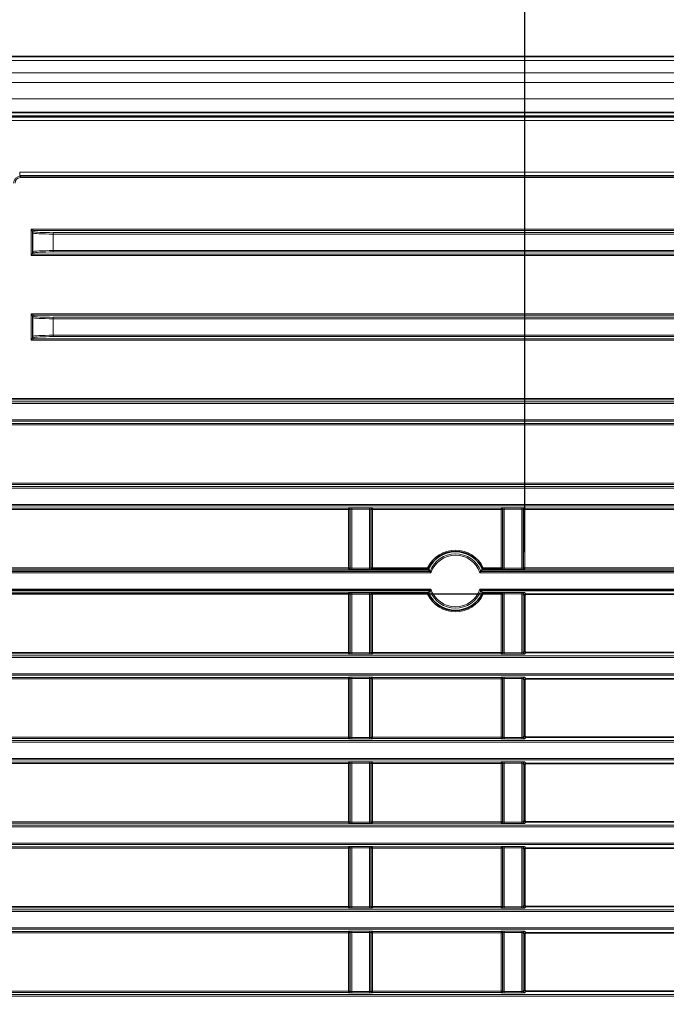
# Model space of a CAD drawing. Header units: millimetres. Extents: x 0 to 1118, y 0 to 864.
# Tile 132 of 172: x 801 to 825, y 373 to 410. Entities that reach past the tile are written whole.
import ezdxf

# ---------------------------------------------------------------- set-up
doc = ezdxf.new("R2010")
doc.units = ezdxf.units.MM
doc.layers.add('ALPHAREV', color=7, linetype='Continuous', lineweight=25)
doc.styles.add('SLDTEXTSTYLE0', font='TXT', dxfattribs={"width": 0.605})
doc.dimstyles.new('SLDDIMSTYLE0', dxfattribs={"dimtxt": 3.175, "dimasz": 4.572, "dimexe": 0, "dimexo": 0.0625, "dimgap": 0.79375, "dimtad": 0, "dimtih": 1, "dimtoh": 1, "dimdec": 1, "dimlfac": 4, "dimrnd": 1e-09, "dimzin": 12, "dimdsep": 46, "dimtxsty": 'SLDTEXTSTYLE0', "dimsah": 1, "dimcen": 0.09, "dimadec": 0, "dimazin": 3, "dimtfac": 1, "dimtofl": 0, "dimtmove": 0, "dimatfit": 3, "dimfxl": 1, "dimfrac": 2, "dimtolj": 1, "dimtzin": 12, "dimarcsym": 0})
doc.dimstyles.new('SLDDIMSTYLE4', dxfattribs={"dimtxt": 3.175, "dimasz": 4.572, "dimexe": 0, "dimexo": 0.0625, "dimgap": 0.79375, "dimtad": 0, "dimtih": 1, "dimtoh": 1, "dimdec": 1, "dimlfac": 4, "dimrnd": 1e-09, "dimzin": 12, "dimdsep": 46, "dimtxsty": 'SLDTEXTSTYLE0', "dimsah": 1, "dimcen": 0.09, "dimadec": 0, "dimazin": 3, "dimtfac": 1, "dimtmove": 0, "dimatfit": 0, "dimfxl": 1, "dimfrac": 2, "dimtolj": 1, "dimtzin": 12, "dimarcsym": 0})

# ---------------------------------------------------------------- blocks, each defined once
blk = doc.blocks.new('_D_12')
at = {"layer": 'ALPHAREV'}
for p, q in [((817.763, 388.621), (766.132, 388.621)), ((767.732, 388.621), (767.732, 376.642)), ((770.158, 375.915), (769.066, 375.915)), ((769.066, 375.915), (769.066, 371.042)), ((776.221, 375.915), (777.313, 375.915)), ((777.313, 375.915), (777.313, 371.042)), ((769.066, 371.042), (770.158, 371.042)), ((777.313, 371.042), (776.221, 371.042)), ((767.732, 358.336), (767.732, 370.315)), ((817.763, 358.336), (766.132, 358.336))]:
    blk.add_line(p, q, dxfattribs=at)
for points in [[(767.732, 388.621), (766.97, 384.049), (768.494, 384.049)], [(767.732, 358.336), (768.494, 362.908), (766.97, 362.908)]]:
    blk.add_solid(points, dxfattribs=at)
at = {"layer": 'ALPHAREV', "char_height": 3.175, "attachment_point": 1, "style": 'SLDTEXTSTYLE0'}
for s, insert in [('121.1', (757.061, 375.135)), ('4.8', (770.158, 375.135))]:
    blk.add_mtext(s, dxfattribs=dict(at, insert=insert))
blk = doc.blocks.new('_D_14')
at = {"layer": 'ALPHAREV'}
for p, q in [((836.306, 434.798), (835.215, 434.798)), ((835.215, 434.798), (835.215, 429.925)), ((842.37, 434.798), (843.461, 434.798)), ((843.461, 434.798), (843.461, 429.925)), ((819.313, 390.171), (819.313, 433.961)), ((848.449, 390.171), (848.449, 433.961)), ((819.313, 432.361), (809.788, 432.361)), ((848.449, 432.361), (857.974, 432.361)), ((835.215, 429.925), (836.306, 429.925)), ((843.461, 429.925), (842.37, 429.925))]:
    blk.add_line(p, q, dxfattribs=at)
for points in [[(819.313, 432.361), (814.741, 433.123), (814.741, 431.599)], [(848.449, 432.361), (853.021, 431.599), (853.021, 433.123)]]:
    blk.add_solid(points, dxfattribs=at)
at = {"layer": 'ALPHAREV', "char_height": 3.175, "attachment_point": 1, "style": 'SLDTEXTSTYLE0'}
for s, insert in [('116.5', (823.209, 434.018)), ('4.6', (836.306, 434.018))]:
    blk.add_mtext(s, dxfattribs=dict(at, insert=insert))

msp = doc.modelspace()

# ---------------------------------------------------------------- linework, layer by layer
at = {"color": 7, "linetype": 'Continuous', "lineweight": 35}
for p, q in [((980.718, 408.457), (796.793, 408.457)), ((980.718, 406.395), (796.793, 406.395)), ((796.007, 406.249), (981.505, 406.249)), ((794.184, 389.46), (815.819, 389.46)), ((813.696, 389.545), (815.762, 389.545)), ((850.069, 389.46), (817.693, 389.46)), ((817.75, 389.545), (818.441, 389.545)), ((815.819, 388.747), (794.184, 388.747)), ((815.762, 388.662), (813.696, 388.662)), ((817.693, 388.747), (850.069, 388.747)), ((818.441, 388.662), (817.75, 388.662)), ((819.313, 386.511), (819.313, 388.571)), ((825.899, 388.621), (819.363, 388.621)), ((825.899, 386.461), (819.363, 386.461)), ((819.313, 383.386), (819.313, 385.446)), ((825.899, 385.496), (819.363, 385.496)), ((825.899, 383.336), (819.363, 383.336)), ((819.313, 380.261), (819.313, 382.321)), ((825.899, 382.371), (819.363, 382.371)), ((825.899, 380.211), (819.363, 380.211)), ((819.313, 377.136), (819.313, 379.196)), ((825.899, 379.246), (819.363, 379.246)), ((825.899, 377.086), (819.363, 377.086)), ((819.313, 374.011), (819.313, 376.071)), ((825.899, 376.121), (819.363, 376.121)), ((825.899, 373.961), (819.363, 373.961))]:
    msp.add_line(p, q, dxfattribs=at)
at = {"color": 7, "linetype": 'Continuous', "lineweight": 18}
for p, q in [((980.718, 408.311), (796.793, 408.311)), ((980.718, 407.854), (796.793, 407.854)), ((980.718, 407.5), (796.793, 407.5)), ((980.718, 406.895), (796.793, 406.895)), ((796.018, 406.223), (981.494, 406.223)), ((981.494, 406.098), (796.018, 406.098)), ((980.718, 406.27), (796.793, 406.27)), ((800.683, 404.193), (976.829, 404.193)), ((800.683, 404.068), (800.683, 404.193)), ((976.829, 404.068), (800.683, 404.068)), ((800.683, 404.068), (800.71, 404.041)), ((800.71, 404.041), (976.802, 404.041)), ((800.71, 404.041), (800.71, 403.991)), ((976.802, 403.991), (800.71, 403.991)), ((801.152, 401.995), (801.102, 402.094)), ((801.102, 401.113), (801.102, 402.094)), ((801.102, 402.094), (801.202, 402.045)), ((801.102, 402.094), (976.41, 402.094)), ((801.168, 401.946), (801.152, 401.994)), ((801.152, 401.994), (801.152, 401.213)), ((801.168, 401.261), (801.168, 401.946)), ((976.31, 402.045), (801.202, 402.045)), ((801.202, 402.044), (801.218, 401.996)), ((801.918, 401.91), (801.918, 401.96)), ((801.918, 401.96), (975.594, 401.96)), ((975.594, 401.91), (801.918, 401.91)), ((801.918, 401.91), (801.918, 401.297)), ((801.152, 401.213), (801.168, 401.261)), ((801.918, 401.297), (975.594, 401.297)), ((801.918, 401.247), (801.918, 401.297)), ((975.594, 401.247), (801.918, 401.247)), ((801.102, 401.113), (801.152, 401.212)), ((801.202, 401.162), (801.102, 401.113)), ((976.41, 401.113), (801.102, 401.113)), ((801.218, 401.211), (801.202, 401.163)), ((801.202, 401.162), (976.31, 401.162)), ((801.151, 398.87), (801.101, 398.969)), ((801.101, 397.988), (801.101, 398.969)), ((801.101, 398.969), (801.201, 398.92)), ((801.101, 398.969), (976.41, 398.969)), ((801.167, 398.821), (801.151, 398.869)), ((801.151, 398.869), (801.151, 398.088)), ((801.167, 398.136), (801.167, 398.821)), ((976.311, 398.92), (801.201, 398.92)), ((801.201, 398.919), (801.217, 398.871)), ((801.917, 398.785), (801.917, 398.835)), ((801.917, 398.835), (975.594, 398.835)), ((975.594, 398.785), (801.917, 398.785)), ((801.917, 398.785), (801.917, 398.172)), ((801.101, 397.988), (801.151, 398.087)), ((801.201, 398.037), (801.101, 397.988)), ((976.41, 397.988), (801.101, 397.988)), ((801.151, 398.088), (801.167, 398.136)), ((801.217, 398.086), (801.201, 398.038)), ((801.201, 398.037), (976.311, 398.037)), ((801.917, 398.172), (975.594, 398.172)), ((801.917, 398.122), (801.917, 398.172)), ((975.594, 398.122), (801.917, 398.122)), ((795.761, 395.844), (981.75, 395.844)), ((981.75, 395.795), (795.761, 395.795)), ((794.184, 395.71), (983.327, 395.71)), ((983.327, 395.66), (794.184, 395.66)), ((794.184, 395.047), (983.327, 395.047)), ((983.327, 394.997), (794.184, 394.997)), ((795.761, 394.912), (981.75, 394.912)), ((981.75, 394.863), (795.761, 394.863)), ((794.184, 392.585), (983.327, 392.585)), ((983.327, 392.535), (794.184, 392.535)), ((795.761, 392.719), (981.75, 392.719)), ((981.75, 392.67), (795.761, 392.67)), ((794.184, 391.922), (983.327, 391.922)), ((983.327, 391.872), (794.184, 391.872)), ((795.761, 391.787), (812.816, 391.787)), ((812.828, 391.8), (812.816, 391.787)), ((812.816, 391.787), (812.816, 391.738)), ((813.583, 391.805), (812.928, 391.805)), ((812.928, 391.755), (812.928, 391.805)), ((813.583, 391.755), (813.583, 391.805)), ((813.696, 391.787), (813.683, 391.8)), ((818.441, 391.787), (813.696, 391.787)), ((813.696, 391.738), (813.696, 391.787)), ((818.453, 391.8), (818.441, 391.787)), ((818.441, 391.787), (818.441, 391.738)), ((819.208, 391.805), (818.553, 391.805)), ((818.553, 391.755), (818.553, 391.805)), ((819.208, 391.755), (819.208, 391.805)), ((819.321, 391.787), (819.308, 391.8)), ((825.941, 391.787), (819.321, 391.787)), ((819.321, 391.738), (819.321, 391.787)), ((812.816, 391.738), (795.761, 391.738)), ((812.816, 391.738), (812.866, 391.738)), ((812.816, 391.738), (812.816, 389.594)), ((812.866, 391.738), (812.878, 391.75)), ((812.866, 389.594), (812.866, 391.738)), ((812.878, 391.75), (812.878, 389.582)), ((812.928, 391.755), (813.583, 391.755)), ((812.928, 389.577), (812.928, 391.755)), ((813.583, 391.755), (813.583, 389.577)), ((813.633, 389.582), (813.633, 391.75)), ((813.633, 391.75), (813.646, 391.738)), ((813.646, 391.738), (813.646, 389.594)), ((813.646, 391.738), (813.696, 391.738)), ((813.696, 391.738), (818.441, 391.738)), ((813.696, 389.594), (813.696, 391.738)), ((818.441, 391.738), (818.491, 391.738)), ((818.441, 391.738), (818.441, 389.594)), ((818.491, 391.738), (818.503, 391.75)), ((818.491, 389.594), (818.491, 391.738)), ((818.503, 391.75), (818.503, 389.582)), ((818.553, 391.755), (819.208, 391.755)), ((818.553, 389.577), (818.553, 391.755)), ((819.208, 391.755), (819.208, 389.577)), ((819.258, 389.582), (819.258, 391.75)), ((819.258, 391.75), (819.271, 391.738)), ((819.271, 391.738), (819.271, 389.594)), ((819.271, 391.738), (819.321, 391.738)), ((819.321, 391.738), (825.941, 391.738)), ((819.321, 389.594), (819.321, 391.738)), ((795.761, 389.594), (812.816, 389.594)), ((812.866, 389.594), (812.816, 389.594)), ((812.816, 389.594), (812.816, 389.545)), ((812.878, 389.582), (812.866, 389.594)), ((813.646, 389.594), (813.633, 389.582)), ((813.696, 389.594), (813.646, 389.594)), ((813.696, 389.545), (813.696, 389.594)), ((815.73, 389.594), (813.696, 389.594)), ((818.441, 389.594), (817.782, 389.594)), ((818.441, 389.594), (818.441, 389.545)), ((818.491, 389.594), (818.441, 389.594)), ((818.503, 389.582), (818.491, 389.594)), ((819.271, 389.594), (819.258, 389.582)), ((819.321, 389.594), (819.271, 389.594)), ((819.321, 389.545), (819.321, 389.594)), ((825.941, 389.594), (819.321, 389.594)), ((815.854, 389.41), (794.184, 389.41)), ((812.816, 389.545), (795.761, 389.545)), ((812.816, 389.545), (812.828, 389.532)), ((812.928, 389.527), (812.928, 389.577)), ((813.583, 389.577), (812.928, 389.577)), ((812.928, 389.527), (813.583, 389.527)), ((813.583, 389.527), (813.583, 389.577)), ((813.683, 389.532), (813.696, 389.545)), ((817.658, 389.41), (850.104, 389.41)), ((818.441, 389.545), (818.453, 389.532)), ((819.208, 389.577), (818.553, 389.577)), ((818.553, 389.527), (818.553, 389.577)), ((818.553, 389.527), (819.208, 389.527)), ((819.208, 389.527), (819.208, 389.577)), ((819.308, 389.532), (819.321, 389.545)), ((819.321, 389.545), (825.941, 389.545)), ((794.184, 388.797), (815.854, 388.797)), ((795.761, 388.662), (812.816, 388.662)), ((812.816, 388.613), (795.761, 388.613)), ((812.828, 388.675), (812.816, 388.662)), ((812.816, 388.662), (812.816, 388.613)), ((812.816, 388.613), (812.866, 388.613)), ((812.816, 388.613), (812.816, 386.469)), ((812.866, 388.613), (812.878, 388.625)), ((812.866, 386.469), (812.866, 388.613)), ((812.878, 388.625), (812.878, 386.457)), ((813.583, 388.68), (812.928, 388.68)), ((812.928, 388.63), (812.928, 388.68)), ((812.928, 388.63), (813.583, 388.63)), ((812.928, 386.452), (812.928, 388.63)), ((813.583, 388.63), (813.583, 388.68)), ((813.583, 388.63), (813.583, 386.452)), ((813.633, 386.457), (813.633, 388.625)), ((813.633, 388.625), (813.646, 388.613)), ((813.646, 388.613), (813.646, 386.469)), ((813.646, 388.613), (813.696, 388.613)), ((813.696, 388.662), (813.683, 388.675)), ((813.696, 388.613), (813.696, 388.662)), ((813.696, 388.613), (815.73, 388.613)), ((813.696, 386.469), (813.696, 388.613)), ((850.104, 388.797), (817.658, 388.797)), ((817.782, 388.613), (818.441, 388.613)), ((818.453, 388.675), (818.441, 388.662)), ((818.441, 388.662), (818.441, 388.613)), ((818.441, 388.613), (818.491, 388.613)), ((818.441, 388.613), (818.441, 386.469)), ((818.491, 388.613), (818.503, 388.625)), ((818.491, 386.469), (818.491, 388.613)), ((818.503, 388.625), (818.503, 386.457)), ((819.208, 388.68), (818.553, 388.68)), ((818.553, 388.68), (818.553, 388.63)), ((818.553, 388.63), (819.208, 388.63)), ((818.553, 386.452), (818.553, 388.63)), ((819.208, 388.68), (819.208, 388.63)), ((819.208, 388.63), (819.208, 386.452)), ((819.258, 386.457), (819.258, 388.625)), ((819.258, 388.625), (819.313, 388.571)), ((819.363, 388.621), (819.308, 388.675)), ((794.184, 386.335), (983.327, 386.335)), ((795.761, 386.469), (812.816, 386.469)), ((812.816, 386.42), (795.761, 386.42)), ((812.816, 386.469), (812.816, 386.42)), ((812.866, 386.469), (812.816, 386.469)), ((812.816, 386.42), (812.828, 386.407)), ((812.878, 386.457), (812.866, 386.469)), ((813.583, 386.452), (812.928, 386.452)), ((812.928, 386.402), (812.928, 386.452)), ((812.928, 386.402), (813.583, 386.402)), ((813.583, 386.402), (813.583, 386.452)), ((813.646, 386.469), (813.633, 386.457)), ((813.696, 386.469), (813.646, 386.469)), ((813.683, 386.407), (813.696, 386.42)), ((813.696, 386.42), (813.696, 386.469)), ((818.441, 386.469), (813.696, 386.469)), ((813.696, 386.42), (818.441, 386.42)), ((818.441, 386.469), (818.441, 386.42)), ((818.491, 386.469), (818.441, 386.469)), ((818.441, 386.42), (818.453, 386.407)), ((818.503, 386.457), (818.491, 386.469)), ((818.553, 386.452), (818.553, 386.402)), ((819.208, 386.452), (818.553, 386.452)), ((818.553, 386.402), (819.208, 386.402)), ((819.208, 386.452), (819.208, 386.402)), ((819.313, 386.511), (819.258, 386.457)), ((819.308, 386.407), (819.363, 386.461)), ((983.327, 386.285), (794.184, 386.285)), ((794.184, 385.672), (983.327, 385.672)), ((983.327, 385.622), (794.184, 385.622)), ((795.761, 385.537), (812.816, 385.537)), ((812.816, 385.488), (795.761, 385.488)), ((812.828, 385.55), (812.816, 385.537)), ((812.816, 385.537), (812.816, 385.488)), ((812.816, 385.488), (812.866, 385.488)), ((812.816, 385.488), (812.816, 383.344)), ((812.866, 385.488), (812.878, 385.5)), ((812.866, 383.344), (812.866, 385.488)), ((812.878, 385.5), (812.878, 383.332)), ((813.583, 385.555), (812.928, 385.555)), ((812.928, 385.505), (812.928, 385.555)), ((812.928, 385.505), (813.583, 385.505)), ((812.928, 383.327), (812.928, 385.505)), ((813.583, 385.505), (813.583, 385.555)), ((813.583, 385.505), (813.583, 383.327)), ((813.633, 383.332), (813.633, 385.5)), ((813.633, 385.5), (813.646, 385.488)), ((813.646, 385.488), (813.646, 383.344)), ((813.646, 385.488), (813.696, 385.488)), ((813.696, 385.537), (813.683, 385.55)), ((818.441, 385.537), (813.696, 385.537)), ((813.696, 385.488), (813.696, 385.537)), ((813.696, 385.488), (818.441, 385.488)), ((813.696, 383.344), (813.696, 385.488)), ((818.453, 385.55), (818.441, 385.537)), ((818.441, 385.537), (818.441, 385.488)), ((818.441, 385.488), (818.491, 385.488)), ((818.441, 385.488), (818.441, 383.344)), ((818.491, 385.488), (818.503, 385.5)), ((818.491, 383.344), (818.491, 385.488)), ((818.503, 385.5), (818.503, 383.332)), ((819.208, 385.555), (818.553, 385.555)), ((818.553, 385.555), (818.553, 385.505)), ((818.553, 385.505), (819.208, 385.505)), ((818.553, 383.327), (818.553, 385.505)), ((819.208, 385.555), (819.208, 385.505)), ((819.208, 385.505), (819.208, 383.327)), ((819.258, 383.332), (819.258, 385.5)), ((819.258, 385.5), (819.313, 385.446)), ((819.363, 385.496), (819.308, 385.55)), ((794.184, 383.21), (983.327, 383.21)), ((983.327, 383.16), (794.184, 383.16)), ((795.761, 383.344), (812.816, 383.344)), ((812.816, 383.295), (795.761, 383.295)), ((812.816, 383.344), (812.816, 383.295)), ((812.866, 383.344), (812.816, 383.344)), ((812.816, 383.295), (812.828, 383.282)), ((812.878, 383.332), (812.866, 383.344)), ((812.928, 383.277), (812.928, 383.327)), ((813.583, 383.327), (812.928, 383.327)), ((812.928, 383.277), (813.583, 383.277)), ((813.583, 383.277), (813.583, 383.327)), ((813.646, 383.344), (813.633, 383.332)), ((813.696, 383.344), (813.646, 383.344)), ((813.683, 383.282), (813.696, 383.295)), ((813.696, 383.295), (813.696, 383.344)), ((818.441, 383.344), (813.696, 383.344)), ((813.696, 383.295), (818.441, 383.295)), ((818.441, 383.344), (818.441, 383.295)), ((818.491, 383.344), (818.441, 383.344)), ((818.441, 383.295), (818.453, 383.282)), ((818.503, 383.332), (818.491, 383.344)), ((818.553, 383.327), (818.553, 383.277)), ((819.208, 383.327), (818.553, 383.327)), ((818.553, 383.277), (819.208, 383.277)), ((819.208, 383.327), (819.208, 383.277)), ((819.313, 383.386), (819.258, 383.332)), ((819.308, 383.282), (819.363, 383.336)), ((794.184, 382.547), (983.327, 382.547)), ((983.327, 382.497), (794.184, 382.497)), ((795.761, 382.412), (812.816, 382.412)), ((812.816, 382.363), (795.761, 382.363)), ((812.828, 382.425), (812.816, 382.412)), ((812.816, 382.412), (812.816, 382.363)), ((812.816, 382.363), (812.866, 382.363)), ((812.816, 382.363), (812.816, 380.219)), ((812.866, 382.363), (812.878, 382.375)), ((812.866, 380.219), (812.866, 382.363)), ((812.878, 382.375), (812.878, 380.207)), ((813.583, 382.43), (812.928, 382.43)), ((812.928, 382.38), (812.928, 382.43)), ((812.928, 382.38), (813.583, 382.38)), ((812.928, 380.202), (812.928, 382.38)), ((813.583, 382.38), (813.583, 382.43)), ((813.583, 382.38), (813.583, 380.202)), ((813.633, 380.207), (813.633, 382.375)), ((813.633, 382.375), (813.646, 382.363)), ((813.646, 382.363), (813.646, 380.219)), ((813.646, 382.363), (813.696, 382.363)), ((813.696, 382.412), (813.683, 382.425)), ((818.441, 382.412), (813.696, 382.412)), ((813.696, 382.363), (813.696, 382.412)), ((813.696, 382.363), (818.441, 382.363)), ((813.696, 380.219), (813.696, 382.363)), ((818.453, 382.425), (818.441, 382.412)), ((818.441, 382.412), (818.441, 382.363)), ((818.441, 382.363), (818.491, 382.363)), ((818.441, 382.363), (818.441, 380.219)), ((818.491, 382.363), (818.503, 382.375)), ((818.491, 380.219), (818.491, 382.363)), ((818.503, 382.375), (818.503, 380.207)), ((819.208, 382.43), (818.553, 382.43)), ((818.553, 382.43), (818.553, 382.38)), ((818.553, 382.38), (819.208, 382.38)), ((818.553, 380.202), (818.553, 382.38)), ((819.208, 382.43), (819.208, 382.38)), ((819.208, 382.38), (819.208, 380.202)), ((819.258, 380.207), (819.258, 382.375)), ((819.258, 382.375), (819.313, 382.321)), ((819.363, 382.371), (819.308, 382.425)), ((795.761, 380.219), (812.816, 380.219)), ((812.816, 380.17), (795.761, 380.17)), ((812.866, 380.219), (812.816, 380.219)), ((812.816, 380.219), (812.816, 380.17)), ((812.816, 380.17), (812.828, 380.157)), ((812.878, 380.207), (812.866, 380.219)), ((812.928, 380.152), (812.928, 380.202)), ((813.583, 380.202), (812.928, 380.202)), ((812.928, 380.152), (813.583, 380.152)), ((813.583, 380.152), (813.583, 380.202)), ((813.646, 380.219), (813.633, 380.207)), ((813.696, 380.219), (813.646, 380.219)), ((813.683, 380.157), (813.696, 380.17)), ((813.696, 380.17), (813.696, 380.219)), ((818.441, 380.219), (813.696, 380.219)), ((813.696, 380.17), (818.441, 380.17)), ((818.441, 380.219), (818.441, 380.17)), ((818.491, 380.219), (818.441, 380.219)), ((818.441, 380.17), (818.453, 380.157)), ((818.503, 380.207), (818.491, 380.219)), ((818.553, 380.202), (818.553, 380.152)), ((819.208, 380.202), (818.553, 380.202)), ((818.553, 380.152), (819.208, 380.152)), ((819.208, 380.202), (819.208, 380.152)), ((819.313, 380.261), (819.258, 380.207)), ((819.308, 380.157), (819.363, 380.211)), ((794.184, 380.085), (983.327, 380.085)), ((983.327, 380.035), (794.184, 380.035)), ((794.184, 379.422), (983.327, 379.422)), ((983.327, 379.372), (794.184, 379.372)), ((795.761, 379.287), (812.816, 379.287)), ((812.816, 379.238), (795.761, 379.238)), ((812.828, 379.3), (812.816, 379.287)), ((812.816, 379.287), (812.816, 379.238)), ((812.816, 379.238), (812.866, 379.238)), ((812.816, 379.238), (812.816, 377.094)), ((812.866, 379.238), (812.878, 379.25)), ((812.866, 377.094), (812.866, 379.238)), ((812.878, 379.25), (812.878, 377.082)), ((813.583, 379.305), (812.928, 379.305)), ((812.928, 379.255), (812.928, 379.305)), ((812.928, 379.255), (813.583, 379.255)), ((812.928, 377.077), (812.928, 379.255)), ((813.583, 379.255), (813.583, 379.305)), ((813.583, 379.255), (813.583, 377.077)), ((813.633, 377.082), (813.633, 379.25)), ((813.633, 379.25), (813.646, 379.238)), ((813.646, 379.238), (813.646, 377.094)), ((813.646, 379.238), (813.696, 379.238)), ((813.696, 379.287), (813.683, 379.3)), ((818.441, 379.287), (813.696, 379.287)), ((813.696, 379.238), (813.696, 379.287)), ((813.696, 379.238), (818.441, 379.238)), ((813.696, 377.094), (813.696, 379.238)), ((818.453, 379.3), (818.441, 379.287)), ((818.441, 379.287), (818.441, 379.238)), ((818.441, 379.238), (818.491, 379.238)), ((818.441, 379.238), (818.441, 377.094)), ((818.491, 379.238), (818.503, 379.25)), ((818.491, 377.094), (818.491, 379.238)), ((818.503, 379.25), (818.503, 377.082)), ((819.208, 379.305), (818.553, 379.305)), ((818.553, 379.305), (818.553, 379.255)), ((818.553, 379.255), (819.208, 379.255)), ((818.553, 377.077), (818.553, 379.255)), ((819.208, 379.305), (819.208, 379.255)), ((819.208, 379.255), (819.208, 377.077)), ((819.258, 377.082), (819.258, 379.25)), ((819.258, 379.25), (819.313, 379.196)), ((819.363, 379.246), (819.308, 379.3)), ((794.184, 376.96), (983.327, 376.96)), ((983.327, 376.91), (794.184, 376.91)), ((795.761, 377.094), (812.816, 377.094)), ((812.816, 377.045), (795.761, 377.045)), ((812.866, 377.094), (812.816, 377.094)), ((812.816, 377.094), (812.816, 377.045)), ((812.816, 377.045), (812.828, 377.032)), ((812.878, 377.082), (812.866, 377.094)), ((812.928, 377.027), (812.928, 377.077)), ((813.583, 377.077), (812.928, 377.077)), ((812.928, 377.027), (813.583, 377.027)), ((813.583, 377.027), (813.583, 377.077)), ((813.646, 377.094), (813.633, 377.082)), ((813.696, 377.094), (813.646, 377.094)), ((813.683, 377.032), (813.696, 377.045)), ((813.696, 377.045), (813.696, 377.094)), ((818.441, 377.094), (813.696, 377.094)), ((813.696, 377.045), (818.441, 377.045)), ((818.491, 377.094), (818.441, 377.094)), ((818.441, 377.094), (818.441, 377.045)), ((818.441, 377.045), (818.453, 377.032)), ((818.503, 377.082), (818.491, 377.094)), ((818.553, 377.077), (818.553, 377.027)), ((819.208, 377.077), (818.553, 377.077)), ((818.553, 377.027), (819.208, 377.027)), ((819.208, 377.077), (819.208, 377.027)), ((819.313, 377.136), (819.258, 377.082)), ((819.308, 377.032), (819.363, 377.086)), ((794.184, 376.297), (983.327, 376.297)), ((983.327, 376.247), (794.184, 376.247)), ((795.761, 376.162), (812.816, 376.162)), ((812.828, 376.175), (812.816, 376.162)), ((812.816, 376.162), (812.816, 376.113)), ((813.583, 376.18), (812.928, 376.18)), ((812.928, 376.13), (812.928, 376.18)), ((813.583, 376.13), (813.583, 376.18)), ((813.696, 376.162), (813.683, 376.175)), ((818.441, 376.162), (813.696, 376.162)), ((813.696, 376.113), (813.696, 376.162)), ((818.453, 376.175), (818.441, 376.162)), ((818.441, 376.162), (818.441, 376.113)), ((819.208, 376.18), (818.553, 376.18)), ((818.553, 376.18), (818.553, 376.13)), ((819.208, 376.18), (819.208, 376.13)), ((819.363, 376.121), (819.308, 376.175)), ((812.816, 376.113), (795.761, 376.113)), ((812.816, 376.113), (812.866, 376.113)), ((812.816, 376.113), (812.816, 373.969)), ((812.866, 376.113), (812.878, 376.125)), ((812.866, 373.969), (812.866, 376.113)), ((812.878, 376.125), (812.878, 373.957)), ((812.928, 376.13), (813.583, 376.13)), ((812.928, 373.952), (812.928, 376.13)), ((813.583, 376.13), (813.583, 373.952)), ((813.633, 373.957), (813.633, 376.125)), ((813.633, 376.125), (813.646, 376.113)), ((813.646, 376.113), (813.646, 373.969)), ((813.646, 376.113), (813.696, 376.113)), ((813.696, 376.113), (818.441, 376.113)), ((813.696, 373.969), (813.696, 376.113)), ((818.441, 376.113), (818.491, 376.113)), ((818.441, 376.113), (818.441, 373.969)), ((818.491, 376.113), (818.503, 376.125)), ((818.491, 373.969), (818.491, 376.113)), ((818.503, 376.125), (818.503, 373.957)), ((818.553, 376.13), (819.208, 376.13)), ((818.553, 373.952), (818.553, 376.13)), ((819.208, 376.13), (819.208, 373.952)), ((819.258, 373.957), (819.258, 376.125)), ((819.258, 376.125), (819.313, 376.071)), ((795.761, 373.969), (812.816, 373.969)), ((812.866, 373.969), (812.816, 373.969)), ((812.816, 373.969), (812.816, 373.92)), ((812.878, 373.957), (812.866, 373.969)), ((813.646, 373.969), (813.633, 373.957)), ((813.696, 373.969), (813.646, 373.969)), ((813.696, 373.92), (813.696, 373.969)), ((818.441, 373.969), (813.696, 373.969)), ((818.491, 373.969), (818.441, 373.969)), ((818.441, 373.969), (818.441, 373.92)), ((818.503, 373.957), (818.491, 373.969)), ((819.313, 374.011), (819.258, 373.957)), ((819.308, 373.907), (819.363, 373.961)), ((794.184, 373.835), (983.327, 373.835)), ((983.327, 373.785), (794.184, 373.785)), ((812.816, 373.92), (795.761, 373.92)), ((812.816, 373.92), (812.828, 373.907)), ((813.583, 373.952), (812.928, 373.952)), ((812.928, 373.902), (812.928, 373.952)), ((812.928, 373.902), (813.583, 373.902)), ((813.583, 373.902), (813.583, 373.952)), ((813.683, 373.907), (813.696, 373.92)), ((813.696, 373.92), (818.441, 373.92)), ((818.441, 373.92), (818.453, 373.907)), ((818.553, 373.952), (818.553, 373.902)), ((819.208, 373.952), (818.553, 373.952)), ((818.553, 373.902), (819.208, 373.902)), ((819.208, 373.952), (819.208, 373.902))]:
    msp.add_line(p, q, dxfattribs=at)
for centre, radius, start, end in [((801.202, 401.994), 0.0501, 90.1836, 179.8164), ((801.202, 401.994), 0.05, 90.0264, 179.9038), ((801.218, 401.946), 0.05, 90.0264, 179.9038), ((801.218, 401.261), 0.05, 180.0962, 269.9736), ((801.202, 401.213), 0.05, 180.0962, 269.9736), ((801.202, 401.213), 0.0501, 180.1836, 269.8164), ((801.201, 398.869), 0.0501, 90.1836, 179.8164), ((801.201, 398.869), 0.05, 90.0264, 179.9038), ((801.217, 398.821), 0.05, 90.0264, 179.9038), ((801.201, 398.088), 0.05, 180.0962, 269.9736), ((801.201, 398.088), 0.0501, 180.1836, 269.8164), ((801.217, 398.136), 0.05, 180.0962, 269.9736), ((812.816, 391.737), 0.0501, 0.1836, 89.8164), ((812.828, 391.75), 0.0501, 0.1836, 89.8164), ((813.683, 391.75), 0.0501, 90.1836, 179.8164), ((813.696, 391.737), 0.0501, 90.1836, 179.8164), ((818.441, 391.737), 0.0501, 0.1836, 89.8164), ((818.453, 391.75), 0.0501, 0.1836, 89.8164), ((819.308, 391.75), 0.0501, 90.1836, 179.8164), ((819.321, 391.737), 0.0501, 90.1836, 179.8164), ((816.756, 389.103), 1.137, 25.5765, 154.4235), ((816.756, 389.103), 1.002, 20.8149, 159.1851), ((816.756, 389.103), 0.953, 18.7572, 161.2428), ((812.816, 389.595), 0.0501, 270.1836, 359.8164), ((813.696, 389.595), 0.0501, 180.1836, 269.8164), ((818.441, 389.595), 0.0501, 270.1836, 359.8164), ((819.321, 389.595), 0.0501, 180.1836, 269.8164), ((812.828, 389.582), 0.0501, 270.1836, 359.8164), ((813.683, 389.582), 0.0501, 180.1836, 269.8164), ((818.453, 389.582), 0.0501, 270.1836, 359.8164), ((819.308, 389.582), 0.0501, 180.1836, 269.8164), ((812.816, 388.612), 0.0501, 0.1836, 89.8164), ((812.828, 388.625), 0.0501, 0.1836, 89.8164), ((813.683, 388.625), 0.0501, 90.1836, 179.8164), ((813.696, 388.612), 0.0501, 90.1836, 179.8164), ((816.756, 389.103), 1.137, 205.5765, 334.4235), ((816.756, 389.103), 1.002, 200.8149, 339.1851), ((816.756, 389.103), 0.953, 198.7572, 341.2428), ((818.441, 388.612), 0.0501, 0.1836, 89.8164), ((818.453, 388.625), 0.0501, 0.1836, 89.8164), ((819.308, 388.625), 0.0501, 90.1836, 179.8164), ((812.816, 386.47), 0.0501, 270.1836, 359.8164), ((812.828, 386.457), 0.0501, 270.1836, 359.8164), ((813.683, 386.457), 0.0501, 180.1836, 269.8164), ((813.696, 386.47), 0.0501, 180.1836, 269.8164), ((818.441, 386.47), 0.0501, 270.1836, 359.8164), ((818.453, 386.457), 0.0501, 270.1836, 359.8164), ((819.308, 386.457), 0.0501, 180.1836, 269.8164), ((812.816, 385.487), 0.0501, 0.1836, 89.8164), ((812.828, 385.5), 0.0501, 0.1836, 89.8164), ((813.683, 385.5), 0.0501, 90.1836, 179.8164), ((813.696, 385.487), 0.0501, 90.1836, 179.8164), ((818.441, 385.487), 0.0501, 0.1836, 89.8164), ((818.453, 385.5), 0.0501, 0.1836, 89.8164), ((819.308, 385.5), 0.0501, 90.1836, 179.8164), ((812.816, 383.345), 0.0501, 270.1836, 359.8164), ((812.828, 383.332), 0.0501, 270.1836, 359.8164), ((813.683, 383.332), 0.0501, 180.1836, 269.8164), ((813.696, 383.345), 0.0501, 180.1836, 269.8164), ((818.441, 383.345), 0.0501, 270.1836, 359.8164), ((818.453, 383.332), 0.0501, 270.1836, 359.8164), ((819.308, 383.332), 0.0501, 180.1836, 269.8164), ((812.816, 382.362), 0.0501, 0.1836, 89.8164), ((812.828, 382.375), 0.0501, 0.1836, 89.8164), ((813.683, 382.375), 0.0501, 90.1836, 179.8164), ((813.696, 382.362), 0.0501, 90.1836, 179.8164), ((818.441, 382.362), 0.0501, 0.1836, 89.8164), ((818.453, 382.375), 0.0501, 0.1836, 89.8164), ((819.308, 382.375), 0.0501, 90.1836, 179.8164), ((812.816, 380.22), 0.0501, 270.1836, 359.8164), ((812.828, 380.207), 0.0501, 270.1836, 359.8164), ((813.683, 380.207), 0.0501, 180.1836, 269.8164), ((813.696, 380.22), 0.0501, 180.1836, 269.8164), ((818.441, 380.22), 0.0501, 270.1836, 359.8164), ((818.453, 380.207), 0.0501, 270.1836, 359.8164), ((819.308, 380.207), 0.0501, 180.1836, 269.8164), ((812.816, 379.237), 0.0501, 0.1836, 89.8164), ((812.828, 379.25), 0.0501, 0.1836, 89.8164), ((813.683, 379.25), 0.0501, 90.1836, 179.8164), ((813.696, 379.237), 0.0501, 90.1836, 179.8164), ((818.441, 379.237), 0.0501, 0.1836, 89.8164), ((818.453, 379.25), 0.0501, 0.1836, 89.8164), ((819.308, 379.25), 0.0501, 90.1836, 179.8164), ((812.816, 377.095), 0.0501, 270.1836, 359.8164), ((812.828, 377.082), 0.0501, 270.1836, 359.8164), ((813.683, 377.082), 0.0501, 180.1836, 269.8164), ((813.696, 377.095), 0.0501, 180.1836, 269.8164), ((818.441, 377.095), 0.0501, 270.1836, 359.8164), ((818.453, 377.082), 0.0501, 270.1836, 359.8164), ((819.308, 377.082), 0.0501, 180.1836, 269.8164), ((812.816, 376.112), 0.0501, 0.1836, 89.8164), ((812.828, 376.125), 0.0501, 0.1836, 89.8164), ((813.683, 376.125), 0.0501, 90.1836, 179.8164), ((813.696, 376.112), 0.0501, 90.1836, 179.8164), ((818.441, 376.112), 0.0501, 0.1836, 89.8164), ((818.453, 376.125), 0.0501, 0.1836, 89.8164), ((819.308, 376.125), 0.0501, 90.1836, 179.8164), ((812.816, 373.97), 0.0501, 270.1836, 359.8164), ((813.696, 373.97), 0.0501, 180.1836, 269.8164), ((818.441, 373.97), 0.0501, 270.1836, 359.8164), ((812.828, 373.957), 0.0501, 270.1836, 359.8164), ((813.683, 373.957), 0.0501, 180.1836, 269.8164), ((818.453, 373.957), 0.0501, 270.1836, 359.8164), ((819.308, 373.957), 0.0501, 180.1836, 269.8164)]:
    msp.add_arc(centre, radius, start, end, dxfattribs=at)
at = {"color": 7, "linetype": 'Continuous', "lineweight": 35}
for start, end in [(23.9299, 156.0701), (203.9299, 336.0701)]:
    msp.add_arc((816.756, 389.103), 1.087, start, end, dxfattribs=at)
at = {"color": 7, "linetype": 'Continuous', "lineweight": 18}
for centre, major_axis, ratio, start_param, end_param in [((800.71, 403.791), (0.177, -0.177), 0.999817, 2.356347, 3.926839), ((800.71, 403.791), (0.141, -0.141), 0.999695, 2.356347, 3.926839), ((801.102, 401.994), (0.05, 0), 0.104816, 0.017453, 0.05236), ((801.918, 401.946), (0.75, 0), 0.048914, 3.159046, 4.712389), ((801.102, 402.044), (0.1, 0), 0.052408, 0.017453, 0.05236), ((801.918, 401.996), (0.7, 0), 0.052408, 3.159046, 4.712389), ((801.918, 401.261), (0.75, 0), 0.048914, 1.570796, 3.124139), ((801.918, 401.211), (0.7, 0), 0.052408, 1.570796, 3.124139), ((801.102, 401.213), (0.05, 0), 0.104816, 6.230825, 6.265732), ((801.102, 401.163), (0.1, 0), 0.052408, 6.230825, 6.265732), ((801.101, 398.869), (0.05, 0), 0.104816, 0.017453, 0.05236), ((801.917, 398.821), (0.75, 0), 0.048914, 3.159046, 4.712389), ((801.101, 398.919), (0.1, 0), 0.052408, 0.017453, 0.05236), ((801.917, 398.871), (0.7, 0), 0.052408, 3.159046, 4.712389), ((801.101, 398.088), (0.05, 0), 0.104816, 6.230825, 6.265732), ((801.917, 398.136), (0.75, 0), 0.048914, 1.570796, 3.124139), ((801.101, 398.038), (0.1, 0), 0.052408, 6.230825, 6.265732), ((801.917, 398.086), (0.7, 0), 0.052408, 1.570796, 3.124139), ((812.928, 391.8), (0.1, 0), 0.052408, 1.570796, 3.089233), ((813.583, 391.8), (0.1, 0), 0.052408, 0.05236, 1.570796), ((818.553, 391.8), (0.1, 0), 0.052408, 1.570796, 3.089233), ((819.208, 391.8), (0.1, 0), 0.052408, 0.05236, 1.570796), ((812.928, 391.75), (0.05, 0), 0.104816, 1.570796, 3.089233), ((813.583, 391.75), (0.05, 0), 0.104816, 0.05236, 1.570796), ((818.553, 391.75), (0.05, 0), 0.104816, 1.570796, 3.089233), ((819.208, 391.75), (0.05, 0), 0.104816, 0.05236, 1.570796), ((812.928, 389.532), (0.1, 0), 0.052408, 3.193953, 4.712389), ((812.928, 389.582), (0.05, 0), 0.104816, 3.193953, 4.712389), ((813.583, 389.582), (0.05, 0), 0.104816, 4.712389, 6.230825), ((813.583, 389.532), (0.1, 0), 0.052408, 4.712389, 6.230825), ((818.553, 389.532), (0.1, 0), 0.052408, 3.193953, 4.712389), ((818.553, 389.582), (0.05, 0), 0.104816, 3.193953, 4.712389), ((819.208, 389.582), (0.05, 0), 0.104816, 4.712389, 6.230825), ((819.208, 389.532), (0.1, 0), 0.052408, 4.712389, 6.230825), ((812.928, 388.675), (0.1, 0), 0.052408, 1.570796, 3.089233), ((812.928, 388.625), (0.05, 0), 0.104816, 1.570796, 3.089233), ((813.583, 388.675), (0.1, 0), 0.052408, 0.05236, 1.570796), ((813.583, 388.625), (0.05, 0), 0.104816, 0.05236, 1.570796), ((818.553, 388.675), (0.1, 0), 0.052408, 1.570796, 3.089233), ((818.553, 388.625), (0.05, 0), 0.104816, 1.570796, 3.089233), ((819.208, 388.675), (0.1, 0), 0.052408, 0.05236, 1.570796), ((819.208, 388.625), (0.05, 0), 0.104816, 0.05236, 1.570796), ((812.928, 386.407), (0.1, 0), 0.052408, 3.193953, 4.712389), ((812.928, 386.457), (0.05, 0), 0.104816, 3.193953, 4.712389), ((813.583, 386.457), (0.05, 0), 0.104816, 4.712389, 6.230825), ((813.583, 386.407), (0.1, 0), 0.052408, 4.712389, 6.230825), ((818.553, 386.407), (0.1, 0), 0.052408, 3.193953, 4.712389), ((818.553, 386.457), (0.05, 0), 0.104816, 3.193953, 4.712389), ((819.208, 386.457), (0.05, 0), 0.104816, 4.712389, 6.230825), ((819.208, 386.407), (0.1, 0), 0.052408, 4.712389, 6.230825), ((812.928, 385.55), (0.1, 0), 0.052408, 1.570796, 3.089233), ((812.928, 385.5), (0.05, 0), 0.104816, 1.570796, 3.089233), ((813.583, 385.55), (0.1, 0), 0.052408, 0.05236, 1.570796), ((813.583, 385.5), (0.05, 0), 0.104816, 0.05236, 1.570796), ((818.553, 385.55), (0.1, 0), 0.052408, 1.570796, 3.089233), ((818.553, 385.5), (0.05, 0), 0.104816, 1.570796, 3.089233), ((819.208, 385.55), (0.1, 0), 0.052408, 0.05236, 1.570796), ((819.208, 385.5), (0.05, 0), 0.104816, 0.05236, 1.570796), ((812.928, 383.282), (0.1, 0), 0.052408, 3.193953, 4.712389), ((812.928, 383.332), (0.05, 0), 0.104816, 3.193953, 4.712389), ((813.583, 383.332), (0.05, 0), 0.104816, 4.712389, 6.230825), ((813.583, 383.282), (0.1, 0), 0.052408, 4.712389, 6.230825), ((818.553, 383.282), (0.1, 0), 0.052408, 3.193953, 4.712389), ((818.553, 383.332), (0.05, 0), 0.104816, 3.193953, 4.712389), ((819.208, 383.332), (0.05, 0), 0.104816, 4.712389, 6.230825), ((819.208, 383.282), (0.1, 0), 0.052408, 4.712389, 6.230825), ((812.928, 382.425), (0.1, 0), 0.052408, 1.570796, 3.089233), ((812.928, 382.375), (0.05, 0), 0.104816, 1.570796, 3.089233), ((813.583, 382.425), (0.1, 0), 0.052408, 0.05236, 1.570796), ((813.583, 382.375), (0.05, 0), 0.104816, 0.05236, 1.570796), ((818.553, 382.425), (0.1, 0), 0.052408, 1.570796, 3.089233), ((818.553, 382.375), (0.05, 0), 0.104816, 1.570796, 3.089233), ((819.208, 382.425), (0.1, 0), 0.052408, 0.05236, 1.570796), ((819.208, 382.375), (0.05, 0), 0.104816, 0.05236, 1.570796), ((812.928, 380.157), (0.1, 0), 0.052408, 3.193953, 4.712389), ((812.928, 380.207), (0.05, 0), 0.104816, 3.193953, 4.712389), ((813.583, 380.207), (0.05, 0), 0.104816, 4.712389, 6.230825), ((813.583, 380.157), (0.1, 0), 0.052408, 4.712389, 6.230825), ((818.553, 380.157), (0.1, 0), 0.052408, 3.193953, 4.712389), ((818.553, 380.207), (0.05, 0), 0.104816, 3.193953, 4.712389), ((819.208, 380.207), (0.05, 0), 0.104816, 4.712389, 6.230825), ((819.208, 380.157), (0.1, 0), 0.052408, 4.712389, 6.230825), ((812.928, 379.3), (0.1, 0), 0.052408, 1.570796, 3.089233), ((812.928, 379.25), (0.05, 0), 0.104816, 1.570796, 3.089233), ((813.583, 379.3), (0.1, 0), 0.052408, 0.05236, 1.570796), ((813.583, 379.25), (0.05, 0), 0.104816, 0.05236, 1.570796), ((818.553, 379.3), (0.1, 0), 0.052408, 1.570796, 3.089233), ((818.553, 379.25), (0.05, 0), 0.104816, 1.570796, 3.089233), ((819.208, 379.3), (0.1, 0), 0.052408, 0.05236, 1.570796), ((819.208, 379.25), (0.05, 0), 0.104816, 0.05236, 1.570796), ((812.928, 377.032), (0.1, 0), 0.052408, 3.193953, 4.712389), ((812.928, 377.082), (0.05, 0), 0.104816, 3.193953, 4.712389), ((813.583, 377.082), (0.05, 0), 0.104816, 4.712389, 6.230825), ((813.583, 377.032), (0.1, 0), 0.052408, 4.712389, 6.230825), ((818.553, 377.032), (0.1, 0), 0.052408, 3.193953, 4.712389), ((818.553, 377.082), (0.05, 0), 0.104816, 3.193953, 4.712389), ((819.208, 377.082), (0.05, 0), 0.104816, 4.712389, 6.230825), ((819.208, 377.032), (0.1, 0), 0.052408, 4.712389, 6.230825), ((812.928, 376.175), (0.1, 0), 0.052408, 1.570796, 3.089233), ((813.583, 376.175), (0.1, 0), 0.052408, 0.05236, 1.570796), ((818.553, 376.175), (0.1, 0), 0.052408, 1.570796, 3.089233), ((819.208, 376.175), (0.1, 0), 0.052408, 0.05236, 1.570796), ((812.928, 376.125), (0.05, 0), 0.104816, 1.570796, 3.089233), ((813.583, 376.125), (0.05, 0), 0.104816, 0.05236, 1.570796), ((818.553, 376.125), (0.05, 0), 0.104816, 1.570796, 3.089233), ((819.208, 376.125), (0.05, 0), 0.104816, 0.05236, 1.570796), ((812.928, 373.907), (0.1, 0), 0.052408, 3.193953, 4.712389), ((812.928, 373.957), (0.05, 0), 0.104816, 3.193953, 4.712389), ((813.583, 373.957), (0.05, 0), 0.104816, 4.712389, 6.230825), ((813.583, 373.907), (0.1, 0), 0.052408, 4.712389, 6.230825), ((818.553, 373.907), (0.1, 0), 0.052408, 3.193953, 4.712389), ((818.553, 373.957), (0.05, 0), 0.104816, 3.193953, 4.712389), ((819.208, 373.957), (0.05, 0), 0.104816, 4.712389, 6.230825), ((819.208, 373.907), (0.1, 0), 0.052408, 4.712389, 6.230825)]:
    msp.add_ellipse(centre, major_axis=major_axis, ratio=ratio, start_param=start_param, end_param=end_param, dxfattribs=at)
at = {"color": 7, "linetype": 'Continuous', "lineweight": 35}
for centre, major_axis in [((819.363, 388.571), (-0.0355, 0.0355)), ((819.363, 386.511), (-0.0355, -0.0355)), ((819.363, 385.446), (-0.0355, 0.0355)), ((819.363, 383.386), (-0.0355, -0.0355)), ((819.363, 382.321), (-0.0355, 0.0355)), ((819.363, 380.261), (-0.0355, -0.0355)), ((819.363, 379.196), (-0.0355, 0.0355)), ((819.363, 377.136), (-0.0355, -0.0355)), ((819.363, 376.071), (-0.0355, 0.0355)), ((819.363, 374.011), (-0.0355, -0.0355))]:
    msp.add_ellipse(centre, major_axis=major_axis, ratio=0.997265, start_param=5.499157, end_param=7.067214, dxfattribs=at)
for points in [[(815.762, 389.545), (815.762, 389.545), (815.757, 389.552), (815.745, 389.571), (815.737, 389.583), (815.73, 389.594)], [(817.75, 389.545), (817.75, 389.545), (817.755, 389.552), (817.767, 389.571), (817.774, 389.583), (817.782, 389.594)], [(815.819, 389.46), (815.819, 389.459), (815.824, 389.452), (815.837, 389.433), (815.846, 389.421), (815.854, 389.41)], [(817.693, 389.46), (817.692, 389.459), (817.688, 389.452), (817.674, 389.433), (817.666, 389.421), (817.658, 389.41)], [(815.762, 388.662), (815.762, 388.662), (815.757, 388.655), (815.745, 388.636), (815.737, 388.624), (815.73, 388.613)], [(815.819, 388.747), (815.819, 388.748), (815.824, 388.755), (815.837, 388.774), (815.846, 388.786), (815.854, 388.797)], [(817.693, 388.747), (817.692, 388.748), (817.688, 388.755), (817.674, 388.774), (817.666, 388.786), (817.658, 388.797)], [(817.75, 388.662), (817.75, 388.662), (817.755, 388.655), (817.767, 388.636), (817.774, 388.624), (817.782, 388.613)]]:
    msp.add_open_spline(points, degree=3, knots=[0, 0, 0, 0, 0.5, 0.5, 1, 1, 1, 1], dxfattribs=at)
for points in [[(815.762, 389.545), (815.78, 389.516), (815.799, 389.488), (815.819, 389.46)], [(817.693, 389.46), (817.712, 389.488), (817.731, 389.516), (817.75, 389.545)], [(815.762, 388.662), (815.78, 388.691), (815.799, 388.719), (815.819, 388.747)], [(817.693, 388.747), (817.712, 388.719), (817.731, 388.691), (817.75, 388.662)]]:
    msp.add_open_spline(points, degree=3, dxfattribs=at)

# ---------------------------------------------------------------- dimensions: what is measured, and where the dimension line sits
at = {"layer": 'ALPHAREV'}
dim = msp.add_linear_dim(base=(819.313, 432.361), p1=(848.449, 388.571), p2=(819.313, 388.571), dimstyle='SLDDIMSTYLE4', dxfattribs=at)
dim.commit()
dim.dimension.update_dxf_attribs({"geometry": '_D_14', "text_midpoint": (833.881, 432.361), "dimtype": 160})
dim = msp.add_linear_dim(base=(767.732, 358.336), p1=(819.363, 388.621), p2=(819.363, 358.336), angle=90, dimstyle='SLDDIMSTYLE0', dxfattribs=at)
dim.commit()
dim.dimension.update_dxf_attribs({"geometry": '_D_12', "text_midpoint": (767.732, 373.478), "dimtype": 160})

doc.saveas('drawing.dxf')
